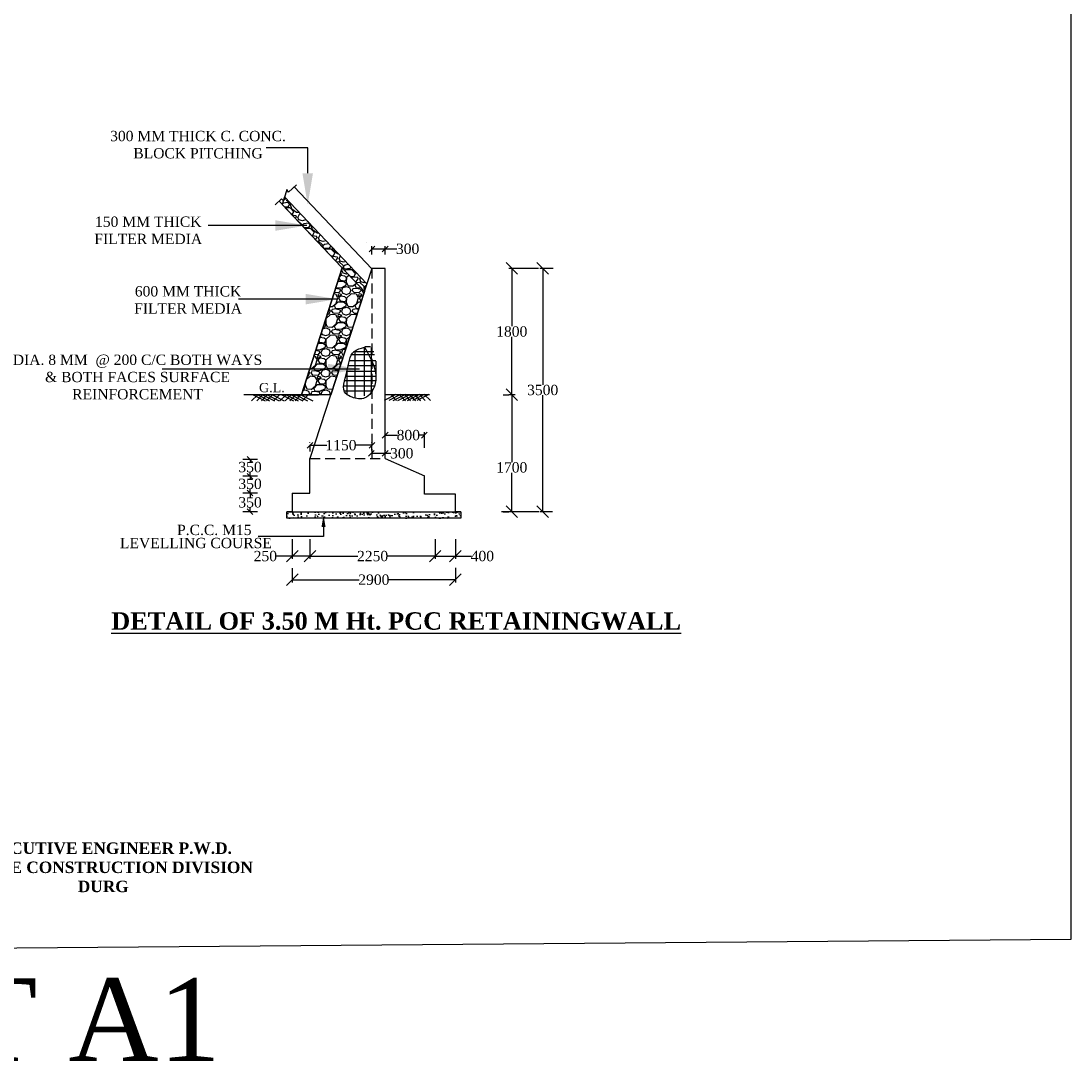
# Model space of a CAD drawing. Header units: millimetres. Extents: x -27872795 to 29991973, y -11755161 to 541449.
# Tile 17 of 37: x -21087428 to -20904256, y -11755161 to -11573823. Entities that reach past the tile are written whole.
import ezdxf

# ---------------------------------------------------------------- set-up
doc = ezdxf.new("R2010")
doc.units = ezdxf.units.MM
doc.header["$MEASUREMENT"] = 0
doc.linetypes.add('DASED', pattern=[0.375, 0.25, -0.125])
doc.styles.get("Standard").update_dxf_attribs({"font": 'times.ttf'})
doc.dimstyles.get("Standard").update_dxf_attribs({"dimtxt": 400, "dimasz": 300, "dimexe": 150, "dimexo": 100, "dimgap": 0.09, "dimtad": 1, "dimtih": 1, "dimtoh": 1, "dimdec": 0, "dimzin": 0, "dimdsep": 46, "dimtxsty": 'Standard', "dimcen": 0.09, "dimadec": 0, "dimazin": 0, "dimtfac": 1, "dimtdec": 0, "dimtofl": 0, "dimtmove": 0, "dimatfit": 3, "dimfxl": 150, "dimtolj": 1, "dimtzin": 0, "dimarcsym": 0})

# ---------------------------------------------------------------- blocks, each defined once
blk = doc.blocks.new('_Oblique')
at = {"color": 0, "linetype": 'ByBlock', "lineweight": -2}
blk.add_line((-0.5, -0.5), (0.5, 0.5), dxfattribs=at)
blk = doc.blocks.new('*D33')
at = {"color": 0, "lineweight": -2, "transparency": 16777216}
for p, q in [((-21015171, -11664181), (-21015171, -11667629)), ((-21011652, -11664181), (-21011652, -11667629)), ((-21015171, -11667129), (-21011652, -11667129)), ((-21011652, -11667129), (-21008867, -11667129))]:
    blk.add_line(p, q, dxfattribs=at)
at = {"layer": 'Defpoints', "color": 0, "lineweight": 25, "transparency": 16777216}
for p in [(-21015171, -11662681), (-21011652, -11662681), (-21015171, -11667129)]:
    blk.add_point(p, dxfattribs=at)
at = {"color": 0, "lineweight": -2, "transparency": 16777216, "xscale": 2000, "yscale": 2000, "zscale": 2000, "rotation": 180}
blk.add_blockref('_Oblique', (-21015171, -11667129), dxfattribs=at)
at = {"color": 0, "lineweight": -2, "transparency": 16777216, "xscale": 2000, "yscale": 2000, "zscale": 2000}
blk.add_blockref('_Oblique', (-21011652, -11667129), dxfattribs=at)
at = {"color": 0, "transparency": 16777216, "insert": (-21006942, -11667129), "char_height": 400, "attachment_point": 5}
blk.add_mtext('\\A1;{\\H4.5x;400}', dxfattribs=at)
blk = doc.blocks.new('*D34')
at = {"color": 0, "lineweight": -2, "transparency": 16777216}
for p, q in [((-21037013, -11665599), (-21037013, -11667629)), ((-21015171, -11665981), (-21015171, -11667629)), ((-21037013, -11667129), (-21028674, -11667129)), ((-21015171, -11667129), (-21023510, -11667129))]:
    blk.add_line(p, q, dxfattribs=at)
at = {"layer": 'Defpoints', "color": 0, "lineweight": 25, "transparency": 16777216}
for p in [(-21037013, -11664099), (-21015171, -11664481), (-21037013, -11667129)]:
    blk.add_point(p, dxfattribs=at)
at = {"color": 0, "lineweight": -2, "transparency": 16777216, "xscale": 2000, "yscale": 2000, "zscale": 2000, "rotation": 180}
blk.add_blockref('_Oblique', (-21037013, -11667129), dxfattribs=at)
at = {"color": 0, "lineweight": -2, "transparency": 16777216, "xscale": 2000, "yscale": 2000, "zscale": 2000}
blk.add_blockref('_Oblique', (-21015171, -11667129), dxfattribs=at)
at = {"color": 0, "transparency": 16777216, "insert": (-21026092, -11667129), "char_height": 400, "attachment_point": 5}
blk.add_mtext('\\A1;{\\H4.5x;2250}', dxfattribs=at)
blk = doc.blocks.new('*D35')
at = {"color": 0, "lineweight": -2, "transparency": 16777216}
for p, q in [((-21040099, -11664181), (-21040099, -11667629)), ((-21037013, -11664181), (-21037013, -11667629)), ((-21040099, -11667129), (-21042883, -11667129)), ((-21037013, -11667129), (-21040099, -11667129))]:
    blk.add_line(p, q, dxfattribs=at)
at = {"layer": 'Defpoints', "color": 0, "lineweight": 25, "transparency": 16777216}
for p in [(-21040099, -11662681), (-21037013, -11662681), (-21037013, -11667129)]:
    blk.add_point(p, dxfattribs=at)
at = {"color": 0, "lineweight": -2, "transparency": 16777216, "xscale": 2000, "yscale": 2000, "zscale": 2000, "rotation": 180}
blk.add_blockref('_Oblique', (-21040099, -11667129), dxfattribs=at)
at = {"color": 0, "lineweight": -2, "transparency": 16777216, "xscale": 2000, "yscale": 2000, "zscale": 2000}
blk.add_blockref('_Oblique', (-21037013, -11667129), dxfattribs=at)
at = {"color": 0, "transparency": 16777216, "insert": (-21044800, -11667129), "char_height": 400, "attachment_point": 5}
blk.add_mtext('\\A1;{\\H4.5x;250}', dxfattribs=at)
blk = doc.blocks.new('*D36')
at = {"color": 0, "lineweight": -2, "transparency": 16777216}
for p, q in [((-21046279, -11656144), (-21047967, -11656144)), ((-21047467, -11656144), (-21047467, -11656849)), ((-21047467, -11659384), (-21047467, -11658680)), ((-21046279, -11659384), (-21047967, -11659384))]:
    blk.add_line(p, q, dxfattribs=at)
at = {"layer": 'Defpoints', "color": 0, "lineweight": 25, "transparency": 16777216}
for p in [(-21047467, -11656144), (-21044779, -11656144), (-21044779, -11659384)]:
    blk.add_point(p, dxfattribs=at)
at = {"color": 0, "lineweight": -2, "transparency": 16777216, "xscale": 1000, "yscale": 1000, "zscale": 1000}
for p, rotation in [((-21047467, -11656144), 90), ((-21047467, -11659384), 270)]:
    blk.add_blockref('_Oblique', p, dxfattribs=dict(at, rotation=rotation))
at = {"color": 0, "transparency": 16777216, "insert": (-21047467, -11657764), "char_height": 400, "attachment_point": 5}
blk.add_mtext('\\A1;{\\H4.5x;350}', dxfattribs=at)
blk = doc.blocks.new('*D37')
at = {"color": 0, "lineweight": -2, "transparency": 16777216}
for p, q in [((-21047467, -11653212), (-21047467, -11653625)), ((-21046217, -11653212), (-21046967, -11653212)), ((-21047467, -11656144), (-21047467, -11655456)), ((-21046217, -11656144), (-21046967, -11656144))]:
    blk.add_line(p, q, dxfattribs=at)
at = {"layer": 'Defpoints', "color": 0, "lineweight": 25, "transparency": 16777216}
for p in [(-21047717, -11653212), (-21047467, -11653212), (-21047717, -11656144)]:
    blk.add_point(p, dxfattribs=at)
at = {"color": 0, "lineweight": -2, "transparency": 16777216, "xscale": 1000, "yscale": 1000, "zscale": 1000}
for p, rotation in [((-21047467, -11653212), 90), ((-21047467, -11656144), 270)]:
    blk.add_blockref('_Oblique', p, dxfattribs=dict(at, rotation=rotation))
at = {"color": 0, "transparency": 16777216, "insert": (-21047467, -11654541), "char_height": 400, "attachment_point": 5}
blk.add_mtext('\\A1;{\\H4.5x;350}', dxfattribs=at)
blk = doc.blocks.new('*D38')
at = {"color": 0, "lineweight": -2, "transparency": 16777216}
for p, q in [((-20997173, -11616956), (-21002317, -11616956)), ((-21001817, -11616956), (-21001817, -11627054)), ((-21001817, -11638984), (-21001817, -11628886)), ((-21001197, -11638984), (-21002317, -11638984))]:
    blk.add_line(p, q, dxfattribs=at)
at = {"layer": 'Defpoints', "color": 0, "lineweight": 25, "transparency": 16777216}
for p in [(-21001817, -11616956), (-20995673, -11616956), (-20999697, -11638984)]:
    blk.add_point(p, dxfattribs=at)
at = {"color": 0, "lineweight": -2, "transparency": 16777216, "xscale": 2000, "yscale": 2000, "zscale": 2000}
for p, rotation in [((-21001817, -11616956), 90), ((-21001817, -11638984), 270)]:
    blk.add_blockref('_Oblique', p, dxfattribs=dict(at, rotation=rotation))
at = {"color": 0, "transparency": 16777216, "insert": (-21001817, -11627970), "char_height": 400, "attachment_point": 5}
blk.add_mtext('\\A1;{\\H4.5x;1800}', dxfattribs=at)
blk = doc.blocks.new('*D39')
at = {"color": 0, "lineweight": -2, "transparency": 16777216}
for p, q in [((-20994589, -11616956), (-20996920, -11616956)), ((-20996420, -11616956), (-20996420, -11637254)), ((-20996420, -11659384), (-20996420, -11639086)), ((-20994708, -11659384), (-20996920, -11659384))]:
    blk.add_line(p, q, dxfattribs=at)
at = {"layer": 'Defpoints', "color": 0, "lineweight": 25, "transparency": 16777216}
for p in [(-20993089, -11616956), (-20996420, -11659384), (-20993208, -11659384)]:
    blk.add_point(p, dxfattribs=at)
at = {"color": 0, "lineweight": -2, "transparency": 16777216, "xscale": 2000, "yscale": 2000, "zscale": 2000}
for p, rotation in [((-20996420, -11616956), 90), ((-20996420, -11659384), 270)]:
    blk.add_blockref('_Oblique', p, dxfattribs=dict(at, rotation=rotation))
at = {"color": 0, "transparency": 16777216, "insert": (-20996420, -11638170), "char_height": 400, "attachment_point": 5}
blk.add_mtext('\\A1;{\\H4.5x;3500}', dxfattribs=at)
blk = doc.blocks.new('*D40')
at = {"color": 0, "lineweight": -2, "transparency": 16777216}
for p, q in [((-21040099, -11669229), (-21040099, -11671743)), ((-21011652, -11669156), (-21011652, -11671743)), ((-21040099, -11671243), (-21028458, -11671243)), ((-21011652, -11671243), (-21023294, -11671243))]:
    blk.add_line(p, q, dxfattribs=at)
at = {"layer": 'Defpoints', "color": 0, "lineweight": 25, "transparency": 16777216}
for p in [(-21040099, -11667729), (-21011652, -11667656), (-21040099, -11671243)]:
    blk.add_point(p, dxfattribs=at)
at = {"color": 0, "lineweight": -2, "transparency": 16777216, "xscale": 2000, "yscale": 2000, "zscale": 2000, "rotation": 180}
blk.add_blockref('_Oblique', (-21040099, -11671243), dxfattribs=at)
at = {"color": 0, "lineweight": -2, "transparency": 16777216, "xscale": 2000, "yscale": 2000, "zscale": 2000}
blk.add_blockref('_Oblique', (-21011652, -11671243), dxfattribs=at)
at = {"color": 0, "transparency": 16777216, "insert": (-21025876, -11671243), "char_height": 400, "attachment_point": 5}
blk.add_mtext('\\A1;{\\H4.5x;2900}', dxfattribs=at)
blk = doc.blocks.new('*D41')
at = {"color": 0, "lineweight": -2, "transparency": 16777216}
for p, q in [((-21026213, -11614543), (-21026213, -11613057)), ((-21023899, -11614543), (-21023899, -11613057)), ((-21026213, -11613557), (-21023899, -11613557)), ((-21023899, -11613557), (-21021878, -11613557))]:
    blk.add_line(p, q, dxfattribs=at)
at = {"layer": 'Defpoints', "color": 0, "lineweight": 25, "transparency": 16777216}
for p in [(-21023899, -11613557), (-21026213, -11616043), (-21023899, -11616043)]:
    blk.add_point(p, dxfattribs=at)
at = {"color": 0, "lineweight": -2, "transparency": 16777216, "xscale": 1000, "yscale": 1000, "zscale": 1000, "rotation": 180}
blk.add_blockref('_Oblique', (-21026213, -11613557), dxfattribs=at)
at = {"color": 0, "lineweight": -2, "transparency": 16777216, "xscale": 1000, "yscale": 1000, "zscale": 1000}
blk.add_blockref('_Oblique', (-21023899, -11613557), dxfattribs=at)
at = {"color": 0, "transparency": 16777216, "insert": (-21019985, -11613557), "char_height": 400, "attachment_point": 5}
blk.add_mtext('\\A1;{\\H4.5x;300}', dxfattribs=at)
blk = doc.blocks.new('*D42')
at = {"color": 0, "lineweight": -2, "transparency": 16777216}
for p, q in [((-21003317, -11638984), (-21002317, -11638984)), ((-21001817, -11638984), (-21001817, -11650752)), ((-21001817, -11659384), (-21001817, -11652588)), ((-21003317, -11659384), (-21002317, -11659384))]:
    blk.add_line(p, q, dxfattribs=at)
at = {"layer": 'Defpoints', "color": 0, "lineweight": 25, "transparency": 16777216}
for p in [(-21001817, -11638984), (-21001817, -11659384), (-21001817, -11659384)]:
    blk.add_point(p, dxfattribs=at)
at = {"color": 0, "lineweight": -2, "transparency": 16777216, "xscale": 2000, "yscale": 2000, "zscale": 2000}
for p, rotation in [((-21001817, -11638984), 90), ((-21001817, -11659384), 270)]:
    blk.add_blockref('_Oblique', p, dxfattribs=dict(at, rotation=rotation))
at = {"color": 0, "transparency": 16777216, "insert": (-21001817, -11651670), "char_height": 400, "attachment_point": 5}
blk.add_mtext('\\A1;{\\H4.5x;1700}', dxfattribs=at)
blk = doc.blocks.new('*D43')
at = {"color": 0, "lineweight": -2, "transparency": 16777216}
for p, q in [((-21047467, -11650280), (-21047467, -11650693)), ((-21046217, -11650280), (-21046967, -11650280)), ((-21047467, -11653212), (-21047467, -11652524)), ((-21046217, -11653212), (-21046967, -11653212))]:
    blk.add_line(p, q, dxfattribs=at)
at = {"layer": 'Defpoints', "color": 0, "lineweight": 25, "transparency": 16777216}
for p in [(-21047717, -11650280), (-21047467, -11650280), (-21047717, -11653212)]:
    blk.add_point(p, dxfattribs=at)
at = {"color": 0, "lineweight": -2, "transparency": 16777216, "xscale": 1000, "yscale": 1000, "zscale": 1000}
for p, rotation in [((-21047467, -11650280), 90), ((-21047467, -11653212), 270)]:
    blk.add_blockref('_Oblique', p, dxfattribs=dict(at, rotation=rotation))
at = {"color": 0, "transparency": 16777216, "insert": (-21047467, -11651608), "char_height": 400, "attachment_point": 5}
blk.add_mtext('\\A1;{\\H4.5x;350}', dxfattribs=at)
blk = doc.blocks.new('*D44')
at = {"color": 0, "lineweight": -2, "transparency": 16777216}
for p, q in [((-21023899, -11648026), (-21023899, -11645537)), ((-21023899, -11646037), (-21021726, -11646037)), ((-21017054, -11646037), (-21017995, -11646037)), ((-21017054, -11648274), (-21017054, -11645537))]:
    blk.add_line(p, q, dxfattribs=at)
at = {"layer": 'Defpoints', "color": 0, "lineweight": 25, "transparency": 16777216}
for p in [(-21023899, -11646037), (-21023899, -11649526), (-21017054, -11649774)]:
    blk.add_point(p, dxfattribs=at)
at = {"color": 0, "lineweight": -2, "transparency": 16777216, "xscale": 1000, "yscale": 1000, "zscale": 1000, "rotation": 180}
blk.add_blockref('_Oblique', (-21023899, -11646037), dxfattribs=at)
at = {"color": 0, "lineweight": -2, "transparency": 16777216, "xscale": 1000, "yscale": 1000, "zscale": 1000}
blk.add_blockref('_Oblique', (-21017054, -11646037), dxfattribs=at)
at = {"color": 0, "transparency": 16777216, "insert": (-21019861, -11646037), "char_height": 400, "attachment_point": 5}
blk.add_mtext('\\A1;{\\H4.5x;800}', dxfattribs=at)
blk = doc.blocks.new('*D45')
at = {"color": 0, "lineweight": -2, "transparency": 16777216}
for p, q in [((-21037013, -11647402), (-21037013, -11647292)), ((-21037013, -11647792), (-21034068, -11647792)), ((-21026213, -11647792), (-21029158, -11647792)), ((-21026213, -11647402), (-21026213, -11647292))]:
    blk.add_line(p, q, dxfattribs=at)
at = {"layer": 'Defpoints', "color": 0, "lineweight": 25, "transparency": 16777216}
for p in [(-21037013, -11647792), (-21037013, -11648902), (-21026213, -11648902)]:
    blk.add_point(p, dxfattribs=at)
at = {"color": 0, "lineweight": -2, "transparency": 16777216, "xscale": 1000, "yscale": 1000, "zscale": 1000, "rotation": 180}
blk.add_blockref('_Oblique', (-21037013, -11647792), dxfattribs=at)
at = {"color": 0, "lineweight": -2, "transparency": 16777216, "xscale": 1000, "yscale": 1000, "zscale": 1000}
blk.add_blockref('_Oblique', (-21026213, -11647792), dxfattribs=at)
at = {"color": 0, "transparency": 16777216, "insert": (-21031613, -11647792), "char_height": 400, "attachment_point": 5}
blk.add_mtext('\\A1;{\\H4.5x;1150}', dxfattribs=at)
blk = doc.blocks.new('*D46')
at = {"color": 0, "lineweight": -2, "transparency": 16777216}
for p, q in [((-21026299, -11647706), (-21026299, -11648706)), ((-21026299, -11649206), (-21023899, -11649206)), ((-21023899, -11648626), (-21023899, -11648706)), ((-21023899, -11649206), (-21022899, -11649206))]:
    blk.add_line(p, q, dxfattribs=at)
at = {"layer": 'Defpoints', "color": 0, "lineweight": 25, "transparency": 16777216}
for p in [(-21026299, -11649206), (-21023899, -11649206), (-21023899, -11650126)]:
    blk.add_point(p, dxfattribs=at)
at = {"color": 0, "lineweight": -2, "transparency": 16777216, "xscale": 1000, "yscale": 1000, "zscale": 1000, "rotation": 180}
blk.add_blockref('_Oblique', (-21026299, -11649206), dxfattribs=at)
at = {"color": 0, "lineweight": -2, "transparency": 16777216, "xscale": 1000, "yscale": 1000, "zscale": 1000}
blk.add_blockref('_Oblique', (-21023899, -11649206), dxfattribs=at)
at = {"color": 0, "transparency": 16777216, "insert": (-21021007, -11649206), "char_height": 400, "attachment_point": 5}
blk.add_mtext('\\A1;{\\H4.5x;300}', dxfattribs=at)

msp = doc.modelspace()

# ---------------------------------------------------------------- hatches: boundary and pattern name
h = msp.add_hatch()
h.set_pattern_fill('GRAVEL', scale=3600, style=0)
h.set_pattern_definition([(311.9872, (-19978957.44, -11579228.61), (28799.993636, -32400.00483), [484.33, -47948.717]), (355.0303, (-19978633.44, -11579588.61), (-43200.003785, 3599.968705), [831.125, -82281.33]), (47.4896, (-19977805.44, -11579660.61), (-35999.966586, -39600.031226), [586.037, -58017.715]), (272.7263, (-19976401.44, -11580560.61), (-3599.985664, 72000.001062), [756.857, -74928.809]), (247.1663, (-19976365.44, -11581316.61), (18000.03566, 43199.987082), [742.158, -73473.743]), (182.7263, (-19976653.44, -11582000.61), (72000.001062, 3599.985664), [756.857, -74928.809]), (142.3058, (-19977409.44, -11582036.61), (46800.026444, -35999.965459), [1000.904, -99089.456]), (107.7447, (-19978201.44, -11581424.61), (-25200.038746, 79199.986432), [944.957, -93550.756]), (58.5704, (-19978489.44, -11580524.61), (28800.029643, 46799.982131), [759.42, -75182.663]), (4.7636, (-19978093.44, -11579876.6), (-39600.00341, -3599.96952), [866.995, -42482.747]), (317.6026, (-19977229.44, -11579804.61), (43200.026464, -39599.971495), [1121.213, -111000.15]), (41.1859, (-19979965.44, -11580596.6), (25200.01061, 21599.99033), [382.684, -37885.838]), (8.5308, (-19979677.44, -11580344.61), (-46799.993825, -7200.028476), [728.053, -72077.44]), (315, (-19978957.4, -11580236.6), (4e-13, -3600.001), [509.116, -4582.051]), (336.8014, (-19978705.44, -11579804.6), (-17999.99903, 7200.00477), [274.169, -27142.614]), (248.1986, (-19978453.44, -11579912.6), (3599.99968, 10800.001), [387.731, -18998.863]), (149.0362, (-19978597.44, -11580272.6), (-10799.99288, 7200.00894), [629.744, -20361.683]), (18.4349, (-19979137.4, -11579948.6), (-7200.0016, -3599.9943), [455.368, -10928.833]), (163.6105, (-19976365.44, -11579912.61), (-36000.007914, 10799.973755), [637.92, -63154.242]), (109.6538, (-19976977.44, -11579732.61), (14399.98289, -39600.00769), [535.18, -52982.669]), (246.8014, (-19979137.44, -11579228.6), (7200.00477, 17999.99903), [548.334, -26868.449]), (196.3895, (-19979353.44, -11579732.61), (36000.007914, 10799.973755), [637.92, -63154.242]), (200.556, (-19976365.44, -11582144.6), (18000.00664, 7199.98559), [615.168, -30143.246]), (245.2249, (-19976941.44, -11582360.61), (17999.97188, 39600.01232), [515.441, -51028.715]), (113.1986, (-19979173.44, -11582828.6), (-7200.00477, 17999.99903), [548.334, -26868.449]), (162.646, (-19979389.44, -11582324.61), (46800.00727, -14399.98021), [603.472, -59743.526]), (110.556, (-19977409.44, -11582828.6), (7199.98559, -18000.00664), [307.584, -30450.83]), (78.6901, (-19978957.44, -11582828.6), (3599.99148, 14400.0027), [183.564, -18172.904]), (14.0362, (-19978921.4, -11582648.6), (-10800.002, -3599.993), [742.158, -14101.02]), (353.991, (-19978201.44, -11582468.61), (-35999.999103, 3599.997543), [687.78, -68090.123]), (236.3099, (-19978597.4, -11580596.6), (3600.0048, 7199.9984), [519.199, -12460.784]), (186.8428, (-19978885.44, -11581028.61), (-61199.997716, -7200.028793), [906.458, -89739.227]), (119.0546, (-19979785.44, -11581136.6), (14400.0001, -25200.00138), [370.642, -36693.626]), (90, (-19979965.4, -11580812.6), (3600, 3600), [216, -3384]), (59.7436, (-19978129.44, -11582360.61), (-14399.98159, -25200.00884), [500.126, -49512.672]), (131.9872, (-19977877.44, -11581928.61), (-28799.993636, 32400.00483), [968.659, -47464.387]), (180, (-19978525.4, -11581208.6), (-3600, 3600), [936, -2664]), (214.6952, (-19979461.44, -11581208.61), (35999.97933, 25200.030995), [569.21, -56351.786]), (285.9454, (-19979929.44, -11581532.6), (3599.9996, -14400.00046), [524.167, -25684.229]), (332.354, (-19979785.44, -11582036.61), (68399.984906, -36000.027767), [853.434, -84490.106]), (4.5739, (-19979029.44, -11582432.61), (46800.00201, 3599.981284), [902.876, -89384.666])])
h.paths.add_polyline_path([(-21027520.6, -11620971.2), (-21027092.5, -11619656.3), (-21041453.5, -11604491), (-21041846.1, -11605843.5)])
h = msp.add_hatch()
h.set_pattern_fill('GRAVEL', scale=3600, style=0)
h.set_pattern_definition([(228.0128, (-23789300.87, -10116031.29), (-28799.993636, -32400.00483), [484.3296, -47948.717]), (184.9697, (-23789624.87, -10116391.29), (43200.0037855, 3599.968705), [831.125, -82281.33]), (132.5104, (-23790452.87, -10116463.29), (35999.966586, -39600.031226), [586.037, -58017.715]), (267.2737, (-23791856.87, -10117363.29), (3599.985664, 72000.001062), [756.857, -74928.809]), (292.8337, (-23791892.87, -10118119.29), (-18000.03566, 43199.987082), [742.158, -73473.743]), (357.2737, (-23791604.87, -10118803.29), (-72000.001062, 3599.985664), [756.857, -74928.809]), (37.6942, (-23790848.87, -10118839.29), (-46800.026444, -35999.9654586), [1000.9044, -99089.4564]), (72.2553, (-23790056.87, -10118227.29), (25200.038746, 79199.9864325), [944.9568, -93550.7556]), (121.4296, (-23789768.87, -10117327.29), (-28800.029643, 46799.982131), [759.42, -75182.663]), (175.2364, (-23790164.87, -10116679.3), (39600.003407, -3599.969518), [866.995, -42482.747]), (222.3974, (-23791028.87, -10116607.29), (-43200.026464, -39599.9714953), [1121.2128, -111000.15]), (138.8141, (-23788292.87, -10117399.3), (-25200.01061, 21599.990328), [382.6836, -37885.8384]), (171.4692, (-23788580.87, -10117147.29), (46799.993825, -7200.028476), [728.053, -72077.4396]), (225, (-23789300.9, -10117039.3), (-4e-13, -3600.0011), [509.1156, -4582.051]), (203.1986, (-23789552.87, -10116607.3), (17999.99903, 7200.00477), [274.169, -27142.614]), (291.8014, (-23789804.9, -10116715.3), (-3599.99968, 10800.00098), [387.731, -18998.863]), (30.9638, (-23789660.87, -10117075.3), (10799.99288, 7200.00894), [629.7444, -20361.683]), (161.5651, (-23789120.9, -10116751.3), (7200.00156, -3599.99425), [455.3676, -10928.833]), (16.3895, (-23791892.87, -10116715.29), (36000.007914, 10799.973755), [637.92, -63154.242]), (70.3462, (-23791280.87, -10116535.29), (-14399.98289, -39600.007688), [535.1796, -52982.669]), (293.1986, (-23789120.87, -10116031.3), (-7200.00477, 17999.99903), [548.334, -26868.449]), (343.6105, (-23788904.87, -10116535.29), (-36000.007914, 10799.973755), [637.92, -63154.242]), (339.444, (-23791892.87, -10118947.3), (-18000.00664, 7199.985587), [615.168, -30143.2464]), (294.7751, (-23791316.87, -10119163.29), (-17999.971881, 39600.012319), [515.441, -51028.715]), (66.8014, (-23789084.87, -10119631.3), (7200.00477, 17999.99903), [548.334, -26868.449]), (17.354, (-23788868.87, -10119127.29), (-46800.007269, -14399.980208), [603.4716, -59743.5264]), (69.444, (-23790848.87, -10119631.3), (-7199.985587, -18000.00664), [307.584, -30450.8304]), (101.3099, (-23789300.9, -10119631.3), (-3599.99148, 14400.00271), [183.564, -18172.9044]), (165.9638, (-23789336.9, -10119451.3), (10800.00197, -3599.993), [742.158, -14101.02]), (186.009, (-23790056.87, -10119271.29), (35999.999103, 3599.997543), [687.78, -68090.123]), (303.6901, (-23789660.9, -10117399.3), (-3600.0048, 7199.9984), [519.199, -12460.7844]), (353.1572, (-23789372.87, -10117831.29), (61199.997716, -7200.0287925), [906.4584, -89739.2268]), (60.9454, (-23788472.87, -10117939.3), (-14400.000098, -25200.001384), [370.6416, -36693.6264]), (90, (-23788293, -10117615.3), (-3600, 3600), [216, -3384]), (120.2564, (-23790128.87, -10119163.29), (14399.981592, -25200.008841), [500.1264, -49512.672]), (48.0128, (-23790380.87, -10118731.29), (28799.993636, 32400.00483), [968.659, -47464.387]), (0, (-23789733, -10118011.3), (3600, 3600), [936, -2664]), (325.3048, (-23788796.87, -10118011.29), (-35999.979332, 25200.030995), [569.2104, -56351.7864]), (254.0546, (-23788328.87, -10118335.3), (-3599.9996, -14400.000456), [524.167, -25684.229]), (207.646, (-23788472.87, -10118839.29), (-68399.984906, -36000.0277674), [853.434, -84490.1064]), (175.4261, (-23789228.87, -10119235.29), (-46800.00201, 3599.981284), [902.8764, -89384.6664])])
h.paths.add_polyline_path([(-21038507.9, -11638984.4), (-21033385.5, -11638984.4), (-21027520.6, -11620971.2), (-21031385.6, -11616889.8)])
h = msp.add_hatch()
h.set_pattern_fill('AR-CONC', scale=240, style=0)
h.set_pattern_definition([(50, (-23791892.9, -10119631.3), (1721.42444, -150.6051), [180, -1980]), (355, (-23791892.9, -10119631.3), (-333.0032, 1805.2611), [144, -1584]), (100.4514, (-23791749.4, -10119643.8), (1388.4225, 1654.6549), [152.9765, -1682.7411]), (46.1842, (-23791892.9, -10119151.3), (2561.3785, -397.2456), [270, -2970]), (96.6356, (-23791679.4, -10119184.4), (2243.1905, 2337.8829), [229.4647, -2524.1112]), (351.1842, (-23791893, -10119151.3), (2243.1887, 2337.8846), [216, -2376]), (21, (-23791652.9, -10119271.3), (1432.5769, -966.28534), [180, -1980]), (326, (-23791652.9, -10119271.3), (583.9568, 1740.3601), [144, -1584]), (71.4514, (-23791533.5, -10119351.8), (2016.5343, 774.0732), [152.9765, -1682.7411]), (37.5, (-23791892.87, -10119631.3), (29.18365, 798.94525), [0, -1564.8, 0, -1608, 0, -1590]), (7.5, (-23791892.9, -10119631.3), (631.3669, 946.5881), [0, -916.8, 0, -1528.8, 0, -606]), (327.5, (-23792428.07, -10119631.3), (1281.17385, -54.13169), [0, -600, 0, -1872, 0, -2484]), (317.5, (-23792668.1, -10119631.3), (1399.6468, 240.25196), [0, -780, 0, -1243.2, 0, -1764])])
h.paths.add_polyline_path([(-21010671.5, -11660506.9), (-21010671.5, -11659384.4), (-21041080.1, -11659384.4), (-21041080.1, -11660506.9)])

# ---------------------------------------------------------------- linework, layer by layer
at = {"color": 7}
for p, q in [((-21037414.8, -11595965.6), (-21044660.9, -11595965.6)), ((-21037414.8, -11600362.4), (-21037414.8, -11595965.6)), ((-21041078, -11603197.4), (-21041654, -11605181.9)), ((-21040739.1, -11603654.4), (-21041078, -11603197.4)), ((-21039382.8, -11602370), (-21040739.1, -11603654.4)), ((-21026236.2, -11617026.4), (-21039769, -11602735.7)), ((-21041984.1, -11604833.4), (-21043069.5, -11605861.2)), ((-21027520.6, -11620971.2), (-21042415.6, -11605242)), ((-21041654, -11605181.9), (-21041984.1, -11604833.4)), ((-21027092.5, -11619656.3), (-21041453.5, -11604491)), ((-21037551.2, -11609485.8), (-21054754.8, -11609485.8)), ((-21027195.4, -11612365.7), (-21027195.4, -11612365.7)), ((-21027195.4, -11612365.7), (-21027195.4, -11612365.7)), ((-21031385.6, -11616889.8), (-21038507.9, -11638984.4)), ((-21026213.2, -11616955.7), (-21037013.2, -11650126.1)), ((-21023899.3, -11616955.7), (-21026213.2, -11616955.7)), ((-21023899.3, -11643955.7), (-21023899.3, -11616955.7)), ((-21032270.1, -11622318.9), (-21049473.7, -11622318.9)), ((-21023899.3, -11650126.1), (-21023899.3, -11622997.8)), ((-21029180.5, -11631361.3), (-21029180.5, -11639504.8)), ((-21027534.5, -11630704.8), (-21027534.5, -11639175.9)), ((-21026457.5, -11630654), (-21027449.4, -11630654)), ((-21026327.4, -11630780.4), (-21026327.4, -11638682.8)), ((-21025528.5, -11633075.8), (-21030176.8, -11633075.8)), ((-21025741.8, -11632017.4), (-21029777.2, -11632017.4)), ((-21025900.6, -11631533), (-21029395, -11631533)), ((-21025522.7, -11633117.8), (-21025522.7, -11636301.7)), ((-21028367.8, -11634515.1), (-21062775, -11634515.1)), ((-21025420.6, -11634912.8), (-21030637, -11634912.8)), ((-21030607, -11634912.8), (-21030607, -11638948)), ((-21025442, -11633954.8), (-21030365.4, -11633954.8)), ((-21025595, -11636538.1), (-21030979.9, -11636538.1)), ((-21025465.5, -11635791.8), (-21030762.6, -11635791.8)), ((-21025775.6, -11637496), (-21031067.9, -11637496)), ((-21026137, -11638375.1), (-21031039, -11638375.1)), ((-21035542.3, -11638984.4), (-21048551, -11638984.4)), ((-21046131.6, -11638997), (-21047228.9, -11640058.1)), ((-21046915.6, -11638997), (-21044849.9, -11640058.1)), ((-21045272, -11638997), (-21046302.9, -11640058.1)), ((-21046131.6, -11638997), (-21044065.9, -11640058.1)), ((-21044464, -11638997), (-21045479.2, -11640058.1)), ((-21045272, -11638997), (-21043206.3, -11640058.1)), ((-21043558.8, -11638997), (-21044577.2, -11640058.1)), ((-21044464, -11638997), (-21042398.3, -11640058.1)), ((-21043558.8, -11638997), (-21041493.1, -11640058.1)), ((-21042325.6, -11638997), (-21043359.1, -11640058.1)), ((-21041164.2, -11638997), (-21042261.5, -11640058.1)), ((-21041948.2, -11638997), (-21039882.5, -11640058.1)), ((-21040304.6, -11638997), (-21041335.5, -11640058.1)), ((-21041164.2, -11638997), (-21039098.5, -11640058.1)), ((-21039496.6, -11638997), (-21040511.7, -11640058.1)), ((-21040510.2, -11638984.4), (-21035542.3, -11638984.4)), ((-21040304.6, -11638997), (-21038238.8, -11640058.1)), ((-21038591.4, -11638997), (-21039609.8, -11640058.1)), ((-21039496.6, -11638997), (-21037430.9, -11640058.1)), ((-21038591.4, -11638997), (-21036525.7, -11640058.1)), ((-21037358.2, -11638997), (-21038391.6, -11640058.1)), ((-21022022.4, -11638959.8), (-21024088.1, -11640020.9)), ((-21016192.8, -11638984.4), (-21023899.3, -11638984.4)), ((-21021214.4, -11638959.8), (-21023280.1, -11640020.9)), ((-21022927.6, -11638959.8), (-21021909.2, -11640020.9)), ((-21020474.6, -11638995.8), (-21022540.3, -11640056.9)), ((-21020354.8, -11638959.8), (-21022420.5, -11640020.9)), ((-21019666.6, -11638995.8), (-21021732.3, -11640056.9)), ((-21021379.8, -11638995.8), (-21020361.4, -11640056.9)), ((-21018807, -11638995.8), (-21020872.7, -11640056.9)), ((-21020474.6, -11638995.8), (-21019459.4, -11640056.9)), ((-21018023, -11638995.8), (-21020088.7, -11640056.9)), ((-21017938.8, -11638959.8), (-21020004.5, -11640020.9)), ((-21019666.6, -11638995.8), (-21018635.7, -11640056.9)), ((-21019652, -11638959.8), (-21018633.6, -11640020.9)), ((-21017079.2, -11638959.8), (-21019144.9, -11640020.9)), ((-21018807, -11638995.8), (-21017709.6, -11640056.9)), ((-21018746.8, -11638959.8), (-21017731.6, -11640020.9)), ((-21016295.2, -11638959.8), (-21018360.9, -11640020.9)), ((-21017938.8, -11638959.8), (-21016907.9, -11640020.9)), ((-21017079.2, -11638959.8), (-21015981.8, -11640020.9)), ((-21037013.2, -11647701.7), (-21037013.2, -11648913.9)), ((-21046189.7, -11650280), (-21048744.7, -11650280)), ((-21037013.2, -11656144.4), (-21037013.2, -11650126.1)), ((-21023899.3, -11650126.1), (-21017054.4, -11653135.2)), ((-21046189.7, -11653212.2), (-21048744.7, -11653212.2)), ((-21017054.4, -11656298.3), (-21017054.4, -11653135.2)), ((-21046189.7, -11656144.4), (-21048744.7, -11656144.4)), ((-21040099.3, -11656144.4), (-21040099.3, -11659384.4)), ((-21040099.3, -11656144.4), (-21037013.2, -11656144.4)), ((-21011652.3, -11656298.3), (-21017054.4, -11656298.3)), ((-21011652.3, -11659384.4), (-21011652.3, -11656298.3)), ((-21046189.7, -11659384.4), (-21048744.7, -11659384.4)), ((-21040099.3, -11659384.4), (-21041080.1, -11659384.4)), ((-21040099.3, -11659384.4), (-21011652.3, -11659384.4)), ((-21010671.5, -11659384.4), (-21011652.3, -11659384.4)), ((-20997108.1, -11659384.4), (-21003617.4, -11659384.4)), ((-21034652.7, -11662063.6), (-21034652.7, -11663714.1)), ((-21034652.7, -11663714.1), (-21046065.2, -11663714.1))]:
    msp.add_line(p, q, dxfattribs=at)
at = {"color": 7, "linetype": 'DASED', "ltscale": 7000}
for p, q in [((-21026213.2, -11616955.7), (-21026213.2, -11650126.1)), ((-21037013.2, -11650126.1), (-21023899.3, -11650126.1))]:
    msp.add_line(p, q, dxfattribs=at)
at = {"color": 0, "lineweight": 25, "ltscale": 2000}
msp.add_lwpolyline([(-21477309.3, -11738644.8), (-20904256.2, -11733920.6), (-20904256.2, -11376942.8), (-21477309.3, -11381667)], close=True, dxfattribs=at)
at = {"color": 7}
for points in [[(-21027092.5, -11619656.3), (-21041453.5, -11604491), (-21041846.1, -11605843.5), (-21027520.6, -11620971.2)], [(-21038507.9, -11638984.4), (-21031385.6, -11616889.8), (-21027520.6, -11620971.2), (-21033385.5, -11638984.4), (-21038507.9, -11638984.4)]]:
    msp.add_lwpolyline(points, dxfattribs=at)
msp.add_lwpolyline([(-21041080.1, -11659384.4), (-21010671.5, -11659384.4), (-21010671.5, -11660506.9), (-21041080.1, -11660506.9)], close=True, dxfattribs=at)
at = {"color": 7, "end_tangent": (-0.80040853, -0.5994549)}
msp.add_spline([(-21027511.1, -11630698), (-21029315.6, -11631463.4), (-21030578.3, -11634982.9), (-21030771.8, -11638800.2), (-21029683.7, -11639408.2), (-21027448.5, -11639557.1), (-21025718.3, -11637295), (-21027511.1, -11630698)], degree=3, dxfattribs=at)
at = {"color": 7}
for points in [[(-21036496.2, -11600362.4), (-21037414.8, -11605873.7), (-21038333.3, -11600362.4)], [(-21043062.4, -11608567.2), (-21037551.2, -11609485.8), (-21043062.4, -11610404.3)], [(-21037781.3, -11621400.4), (-21032270.1, -11622318.9), (-21037781.3, -11623237.5)], [(-21033879, -11633596.6), (-21028367.8, -11634515.1), (-21033879, -11635433.6)], [(-21035011.5, -11662063.6), (-21034652.7, -11659910.8), (-21034293.9, -11662063.6)]]:
    msp.add_solid(points, dxfattribs=at)

# ---------------------------------------------------------------- texts
for s, p in [('P.C.C. M15', (-21060201.7, -11663456.1)), ('LEVELLING COURSE', (-21070166, -11665744.5))]:
    msp.add_text(s, height=1800, dxfattribs=at).set_placement(p)
at = {"color": 7, "attachment_point": 2}
for s, insert, char_height, width in [('{\\H1.6667x;300 MM THICK C. CONC. \\PBLOCK PITCHING} ', (-21056547.6, -11592977.9), 1080, 31908.014), ('150 MM THICK FILTER MEDIA', (-21065228.2, -11607916.9), 1800, 24562.945), ('600 MM THICK FILTER MEDIA', (-21058283.8, -11620054.8), 1800, 24562.945), ('DIA. 8 MM  @ 200 C/C BOTH WAYS & BOTH FACES SURFACE REINFORCEMENT', (-21067102, -11631994.9), 1800, 43438.832), ('{\\fTimes New Roman|b1|i0|c0|p18;\\LDETAIL OF 3.50 M Ht. PCC RETAININGWALL}', (-21021985.7, -11676919.8), 3037.5, 109433.206), ('{\\fTimes New Roman|b1|i0|c0|p18;EXECUTIVE ENGINEER P.W.D. BRIDGE CONSTRUCTION DIVISION DURG}', (-21073080.5, -11717054.9), 2000, 55669.242), (' PRINT A1', (-21102704.9, -11740761.2), 14400, 311470.621)]:
    msp.add_mtext(s, dxfattribs=dict(at, insert=insert, char_height=char_height, width=width))
at = {"color": 7, "insert": (-21043662.2, -11637760.5), "char_height": 1620, "attachment_point": 5}
msp.add_mtext('\\A1;G.L.', dxfattribs=at)

# ---------------------------------------------------------------- dimensions: what is measured, and where the dimension line sits
at = {"color": 7}
for base, p1, p2, text, override, picture, middle in [((-21023899.3, -11613557), (-21026213.2, -11616042.6), (-21023899.3, -11616042.6), '{\\H4.5x;300}', {"dimasz": 1000, "dimexe": 500, "dimexo": 1500, "dimtad": 0, "dimblk1": 'Oblique', "dimblk2": 'Oblique', "dimsah": 1}, '*D41', (-21019985.5, -11613557)), ((-21023899.3, -11646037.4), (-21017054.4, -11649774.1), (-21023899.3, -11649526.1), '{\\H4.5x;800}', {"dimasz": 1000, "dimexe": 500, "dimexo": 1500, "dimtad": 0, "dimblk1": 'Oblique', "dimblk2": 'Oblique', "dimsah": 1}, '*D44', (-21019860.7, -11646037.4)), ((-21037013.2, -11647792.3), (-21026213.2, -11648901.7), (-21037013.2, -11648901.7), '{\\H4.5x;1150}', {"dimasz": 1000, "dimexe": 500, "dimexo": 1500, "dimtad": 0, "dimblk1": 'Oblique', "dimblk2": 'Oblique', "dimsah": 1}, '*D45', (-21031613.2, -11647792.3)), ((-21037013.2, -11667128.8), (-21040099.3, -11662680.8), (-21037013.2, -11662680.8), '{\\H4.5x;250}', {"dimasz": 2000, "dimexe": 500, "dimexo": 1500, "dimtad": 0, "dimblk1": 'Oblique', "dimblk2": 'Oblique', "dimsah": 1}, '*D35', (-21044800.3, -11667128.8)), ((-21015170.6, -11667128.8), (-21011652.3, -11662680.8), (-21015170.6, -11662680.8), '{\\H4.5x;400}', {"dimasz": 2000, "dimexe": 500, "dimexo": 1500, "dimtad": 0, "dimblk1": 'Oblique', "dimblk2": 'Oblique', "dimsah": 1}, '*D33', (-21006941.9, -11667128.8))]:
    dim = msp.add_linear_dim(base=base, p1=p1, p2=p2, text=text, dimstyle='Standard', override=override, dxfattribs=at)
    dim.commit()
    dim.dimension.update_dxf_attribs({"geometry": picture, "text_midpoint": middle, "dimtype": 160})
for base, p1, p2, text, override, picture, middle in [((-21001817.4, -11616955.7), (-20999697.3, -11638984.4), (-20995673.1, -11616955.7), '{\\H4.5x;1800}', {"dimasz": 2000, "dimexe": 500, "dimexo": 1500, "dimtad": 0, "dimblk1": 'Oblique', "dimblk2": 'Oblique', "dimsah": 1}, '*D38', (-21001817.4, -11627970)), ((-20996420, -11659384.4), (-20993088.8, -11616955.7), (-20993208.2, -11659384.4), '{\\H4.5x;3500}', {"dimasz": 2000, "dimexe": 500, "dimexo": 1500, "dimtad": 0, "dimblk1": 'Oblique', "dimblk2": 'Oblique', "dimsah": 1}, '*D39', (-20996420, -11638170)), ((-21047467.2, -11656144.4), (-21044779.2, -11659384.4), (-21044779.2, -11656144.4), '{\\H4.5x;350}', {"dimasz": 1000, "dimexe": 500, "dimexo": 1500, "dimtad": 0, "dimblk1": 'Oblique', "dimblk2": 'Oblique', "dimsah": 1}, '*D36', (-21047467.2, -11657764.4))]:
    dim = msp.add_linear_dim(base=base, p1=p1, p2=p2, angle=90, text=text, dimstyle='Standard', override=override, dxfattribs=at)
    dim.commit()
    dim.dimension.update_dxf_attribs({"geometry": picture, "text_midpoint": middle})
for base, p1, p2, text, override, picture, middle in [((-21001817.4, -11659384.4), (-21001817.4, -11638984.4), (-21001817.4, -11659384.4), '{\\H4.5x;1700}', {"dimasz": 2000, "dimexe": 500, "dimexo": 1500, "dimtad": 0, "dimblk1": 'Oblique', "dimblk2": 'Oblique', "dimsah": 1}, '*D42', (-21001817.4, -11651670)), ((-21047467.2, -11650280), (-21047716.6, -11653212.2), (-21047716.6, -11650280), '{\\H4.5x;350}', {"dimasz": 1000, "dimexe": 500, "dimexo": 1500, "dimtad": 0, "dimblk1": 'Oblique', "dimblk2": 'Oblique', "dimsah": 1}, '*D43', (-21047467.2, -11651608.4)), ((-21047467.2, -11653212.2), (-21047716.6, -11656144.4), (-21047716.6, -11653212.2), '{\\H4.5x;350}', {"dimasz": 1000, "dimexe": 500, "dimexo": 1500, "dimtad": 0, "dimblk1": 'Oblique', "dimblk2": 'Oblique', "dimsah": 1}, '*D37', (-21047467.2, -11654540.6))]:
    dim = msp.add_linear_dim(base=base, p1=p1, p2=p2, angle=90, text=text, dimstyle='Standard', override=override, dxfattribs=at)
    dim.commit()
    dim.dimension.update_dxf_attribs({"geometry": picture, "text_midpoint": middle, "dimtype": 160})
for base, p1, p2, text, override, picture, middle in [((-21023899.3, -11649206.5), (-21026299.3, -11649206.5), (-21023899.3, -11650126.1), '{\\H4.5x;300}', {"dimasz": 1000, "dimexe": 500, "dimexo": 1500, "dimtad": 0, "dimblk1": 'Oblique', "dimblk2": 'Oblique', "dimsah": 1}, '*D46', (-21021007.1, -11649206.5)), ((-21037013.2, -11667128.8), (-21015170.6, -11664480.8), (-21037013.2, -11664099.5), '{\\H4.5x;2250}', {"dimasz": 2000, "dimexe": 500, "dimexo": 1500, "dimtad": 0, "dimblk1": 'Oblique', "dimblk2": 'Oblique', "dimsah": 1}, '*D34', (-21026091.9, -11667128.8)), ((-21040099.3, -11671242.7), (-21011652.3, -11667655.6), (-21040099.3, -11667728.8), '{\\H4.5x;2900}', {"dimasz": 2000, "dimexe": 500, "dimexo": 1500, "dimtad": 0, "dimblk1": 'Oblique', "dimblk2": 'Oblique', "dimsah": 1}, '*D40', (-21025875.8, -11671242.7))]:
    dim = msp.add_linear_dim(base=base, p1=p1, p2=p2, text=text, dimstyle='Standard', override=override, dxfattribs=at)
    dim.commit()
    dim.dimension.update_dxf_attribs({"geometry": picture, "text_midpoint": middle})

doc.saveas('drawing.dxf')
